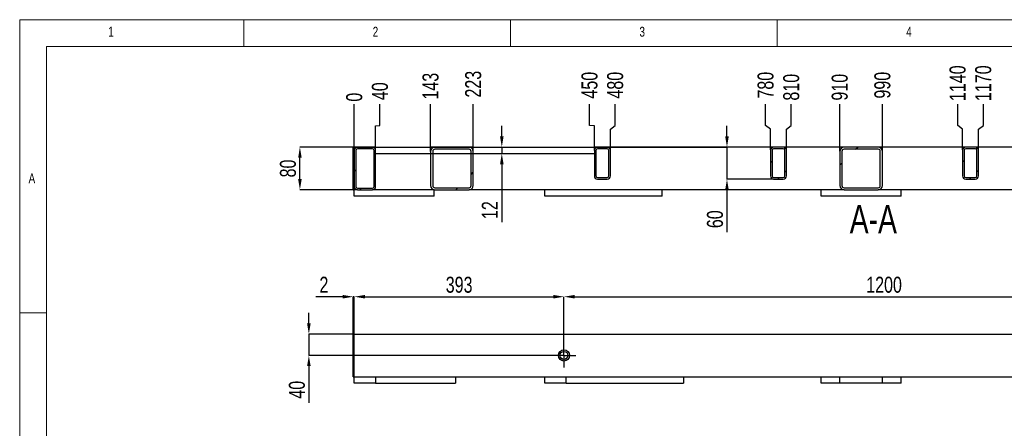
# Model space of a CAD drawing. Header units: millimetres. Extents: x 5 to 589, y 5 to 415.
# Tile 5 of 14: x 5 to 190, y 338 to 415. Entities that reach past the tile are written whole.
import ezdxf

# ---------------------------------------------------------------- set-up
doc = ezdxf.new("R2010")
doc.units = ezdxf.units.MM
doc.header["$PDSIZE"] = -1
doc.linetypes.add('CENTERX2', pattern=[20.32, 12.7, -2.54, 2.54, -2.54])
for name, color, linetype in [('COTES', 1, 'Continuous'), ('NOTES', 6, 'Continuous'), ('TRAIT-FINS', 9, 'Continuous'), ('TRAIT-MIXTES', 3, 'CENTERX2')]:
    doc.layers.add(name, color=color, linetype=linetype)
doc.layers.add('TRAIT-FORT', color=4, linetype='Continuous', lineweight=25)
doc.styles.add('SLDTEXTSTYLE2', font='TXT', dxfattribs={"width": 0.75})
doc.dimstyles.new('SLDDIMSTYLE0', dxfattribs={"dimtxt": 3, "dimasz": 0.333333, "dimexe": 0, "dimexo": 0.0625, "dimgap": 0.75, "dimtad": 0, "dimtih": 1, "dimtoh": 1, "dimdec": 0, "dimlfac": 10, "dimrnd": 1e-09, "dimdsep": 46, "dimtxsty": 'SLDTEXTSTYLE2', "dimblk1": 'ORIGIN', "dimblk2": 'ORIGIN', "dimsah": 1, "dimcen": 0.09, "dimadec": 0, "dimazin": 2, "dimtfac": 1, "dimtdec": 0, "dimtofl": 0, "dimtmove": 0, "dimatfit": 3, "dimldrblk": 'ORIGIN', "dimfxl": 1, "dimfrac": 2, "dimtolj": 1, "dimtzin": 12, "dimarcsym": 0})
doc.dimstyles.new('SLDDIMSTYLE1', dxfattribs={"dimtxt": 3, "dimasz": 2, "dimexe": 0, "dimexo": 0.0625, "dimgap": 0.75, "dimtad": 0, "dimtih": 1, "dimtoh": 1, "dimdec": 0, "dimlfac": 10, "dimrnd": 1e-09, "dimzin": 12, "dimdsep": 46, "dimtxsty": 'SLDTEXTSTYLE2', "dimsah": 1, "dimcen": 0.09, "dimadec": 0, "dimazin": 3, "dimtfac": 1, "dimtdec": 0, "dimtofl": 0, "dimtmove": 0, "dimatfit": 3, "dimfxl": 1, "dimfrac": 2, "dimtolj": 1, "dimtzin": 12, "dimarcsym": 0})
doc.dimstyles.new('SLDDIMSTYLE2', dxfattribs={"dimtxt": 3, "dimasz": 2, "dimexe": 0, "dimexo": 0.0625, "dimgap": 0.75, "dimtad": 1, "dimdec": 0, "dimlfac": 10, "dimrnd": 1e-09, "dimzin": 12, "dimdsep": 46, "dimtxsty": 'SLDTEXTSTYLE2', "dimsah": 1, "dimcen": 0.09, "dimadec": 0, "dimazin": 3, "dimtfac": 1, "dimtdec": 0, "dimtofl": 0, "dimtmove": 0, "dimatfit": 3, "dimfxl": 1, "dimfrac": 2, "dimtolj": 1, "dimtzin": 12, "dimarcsym": 0})
doc.dimstyles.new('SLDDIMSTYLE3', dxfattribs={"dimtxt": 3, "dimasz": 2, "dimexe": 0, "dimexo": 0.0625, "dimgap": 0.75, "dimtad": 1, "dimdec": 0, "dimlfac": 10, "dimrnd": 1e-09, "dimzin": 12, "dimdsep": 46, "dimtxsty": 'SLDTEXTSTYLE2', "dimsah": 1, "dimcen": 0.09, "dimadec": 0, "dimazin": 3, "dimtfac": 1, "dimtdec": 0, "dimtmove": 0, "dimatfit": 0, "dimfxl": 1, "dimfrac": 2, "dimtolj": 1, "dimtzin": 12, "dimarcsym": 0})
pattern_1 = [(45, (0, 0), (-13.4704, 13.4704), []), (45, (4.49, 2e-323), (-13.4704, 13.4704), []), (45, (8.98, 4e-323), (-13.4704, 13.4704), []), (45, (13.47, 6e-323), (-13.4704, 13.4704), [])]

# ---------------------------------------------------------------- blocks, each defined once
blk = doc.blocks.new('_D_56')
at = {"layer": 'COTES', "color": 0, "lineweight": -2, "transparency": 16777216}
for p, q in [((67.72, 356.09), (67.72, 363.04)), ((69.72, 363.04), (105.02, 363.04)), ((107.02, 354.34), (107.02, 363.04))]:
    blk.add_line(p, q, dxfattribs=at)
at = {"layer": 'COTES', "color": 0, "transparency": 16777216}
for points in [[(69.72, 363.37), (69.72, 362.7), (67.72, 363.04)], [(105.02, 363.37), (105.02, 362.7), (107.02, 363.04)]]:
    blk.add_solid(points, dxfattribs=at)
at = {"layer": 'Defpoints', "color": 0, "transparency": 16777216}
for p in [(107.02, 363.04), (67.72, 356.03), (107.02, 354.28)]:
    blk.add_point(p, dxfattribs=at)
at = {"layer": 'COTES', "color": 0, "transparency": 16777216, "insert": (87.37, 366.79), "char_height": 3, "attachment_point": 2, "style": 'SLDTEXTSTYLE2'}
blk.add_mtext('\\A1;393', dxfattribs=at)
blk = doc.blocks.new('_D_57')
at = {"layer": 'COTES', "color": 0, "lineweight": -2, "transparency": 16777216}
for p, q in [((65.52, 363.04), (60.52, 363.04)), ((67.52, 356.09), (67.52, 363.04)), ((67.72, 363.04), (67.52, 363.04)), ((67.72, 356.09), (67.72, 363.04)), ((69.72, 363.04), (71.72, 363.04))]:
    blk.add_line(p, q, dxfattribs=at)
at = {"layer": 'COTES', "color": 0, "transparency": 16777216}
for points in [[(65.52, 363.37), (65.52, 362.7), (67.52, 363.04)], [(69.72, 363.37), (69.72, 362.7), (67.72, 363.04)]]:
    blk.add_solid(points, dxfattribs=at)
at = {"layer": 'Defpoints', "color": 0, "transparency": 16777216}
for p in [(67.52, 363.04), (67.52, 356.03), (67.72, 356.03)]:
    blk.add_point(p, dxfattribs=at)
at = {"layer": 'COTES', "color": 0, "transparency": 16777216, "insert": (62.02, 366.79), "char_height": 3, "attachment_point": 2, "style": 'SLDTEXTSTYLE2'}
blk.add_mtext('\\A1;2', dxfattribs=at)
blk = doc.blocks.new('_D_58')
at = {"layer": 'COTES', "color": 0, "lineweight": -2, "transparency": 16777216}
for p, q in [((107.02, 354.34), (107.02, 363.04)), ((109.02, 363.04), (225.02, 363.04)), ((227.02, 354.34), (227.02, 363.04))]:
    blk.add_line(p, q, dxfattribs=at)
at = {"layer": 'COTES', "color": 0, "transparency": 16777216}
for points in [[(109.02, 363.37), (109.02, 362.7), (107.02, 363.04)], [(225.02, 363.37), (225.02, 362.7), (227.02, 363.04)]]:
    blk.add_solid(points, dxfattribs=at)
at = {"layer": 'Defpoints', "color": 0, "transparency": 16777216}
for p in [(227.02, 363.04), (107.02, 354.28), (227.02, 354.28)]:
    blk.add_point(p, dxfattribs=at)
at = {"layer": 'COTES', "color": 0, "transparency": 16777216, "insert": (167.02, 366.79), "char_height": 3, "attachment_point": 2, "style": 'SLDTEXTSTYLE2'}
blk.add_mtext('\\A1;1200', dxfattribs=at)
blk = doc.blocks.new('_D_59')
at = {"layer": 'COTES', "color": 0, "lineweight": -2, "transparency": 16777216}
for p, q in [((59.2, 358.03), (59.2, 360.03)), ((67.46, 356.03), (59.2, 356.03)), ((59.2, 356.03), (59.2, 352.03)), ((104.71, 352.03), (59.2, 352.03)), ((59.2, 350.03), (59.2, 343.15))]:
    blk.add_line(p, q, dxfattribs=at)
at = {"layer": 'COTES', "color": 0, "transparency": 16777216}
for points in [[(58.87, 358.03), (59.54, 358.03), (59.2, 356.03)], [(58.87, 350.03), (59.54, 350.03), (59.2, 352.03)]]:
    blk.add_solid(points, dxfattribs=at)
at = {"layer": 'Defpoints', "color": 0, "transparency": 16777216}
for p in [(59.2, 356.03), (67.52, 356.03), (104.77, 352.03)]:
    blk.add_point(p, dxfattribs=at)
at = {"layer": 'COTES', "color": 0, "transparency": 16777216, "insert": (55.45, 345.59), "char_height": 3, "attachment_point": 2, "rotation": 90, "style": 'SLDTEXTSTYLE2'}
blk.add_mtext('\\A1;40', dxfattribs=at)
blk = doc.blocks.new('SW_CENTERMARKSYMBOL_31')
at = {"layer": 'TRAIT-MIXTES', "color": 0}
for p, q in [((0, 1.2), (0, 2.25)), ((-1.2, 0), (-2.25, 0)), ((0, 0), (-1.2, 0)), ((0, 0), (0, 1.2)), ((0, 0), (0, -1.2)), ((0, 0), (1.2, 0)), ((1.2, 0), (2.25, 0)), ((0, -1.2), (0, -2.25))]:
    blk.add_line(p, q, dxfattribs=at)
blk = doc.blocks.new('_D_60')
at = {"layer": 'COTES', "color": 0, "lineweight": -2, "transparency": 16777216}
blk.add_line((67.72, 390.56), (67.72, 399.15), dxfattribs=at)
at = {"layer": 'Defpoints', "color": 0, "transparency": 16777216}
for p in [(67.72, 399.15), (67.72, 390.49), (67.72, 390.49)]:
    blk.add_point(p, dxfattribs=at)
at = {"layer": 'COTES', "color": 0, "transparency": 16777216, "insert": (67.72, 400.46), "char_height": 3, "attachment_point": 5, "rotation": 90, "style": 'SLDTEXTSTYLE2'}
blk.add_mtext('\\A1;0', dxfattribs=at)
blk = doc.blocks.new('_Origin')
at = {"color": 0, "linetype": 'ByBlock', "lineweight": -2}
blk.add_line((0, 0), (-1, 0), dxfattribs=at)
blk.add_circle((0, 0), 0.5, dxfattribs=at)
blk = doc.blocks.new('_D_61')
at = {"layer": 'COTES', "color": 0, "lineweight": -2, "transparency": 16777216}
for p, q in [((72.53, 395.15), (72.53, 399.15)), ((71.72, 395.09), (72.53, 395.15)), ((71.72, 391.16), (71.72, 395.09))]:
    blk.add_line(p, q, dxfattribs=at)
at = {"layer": 'Defpoints', "color": 0, "transparency": 16777216}
for p in [(72.53, 399.15), (67.72, 390.49), (71.72, 391.09)]:
    blk.add_point(p, dxfattribs=at)
at = {"layer": 'COTES', "color": 0, "transparency": 16777216, "insert": (72.53, 401.58), "char_height": 3, "attachment_point": 5, "rotation": 90, "style": 'SLDTEXTSTYLE2'}
blk.add_mtext('\\A1;40', dxfattribs=at)
blk = doc.blocks.new('_D_62')
at = {"layer": 'COTES', "color": 0, "lineweight": -2, "transparency": 16777216}
blk.add_line((82.02, 391.16), (82.02, 399.15), dxfattribs=at)
at = {"layer": 'Defpoints', "color": 0, "transparency": 16777216}
for p in [(82.02, 399.15), (67.72, 390.49), (82.02, 391.09)]:
    blk.add_point(p, dxfattribs=at)
at = {"layer": 'COTES', "color": 0, "transparency": 16777216, "insert": (82.02, 402.52), "char_height": 3, "attachment_point": 5, "rotation": 90, "style": 'SLDTEXTSTYLE2'}
blk.add_mtext('\\A1;143', dxfattribs=at)
blk = doc.blocks.new('_D_63')
at = {"layer": 'COTES', "color": 0, "lineweight": -2, "transparency": 16777216}
blk.add_line((90.02, 391.16), (90.02, 399.15), dxfattribs=at)
at = {"layer": 'Defpoints', "color": 0, "transparency": 16777216}
for p in [(90.02, 399.15), (67.72, 390.49), (90.02, 391.09)]:
    blk.add_point(p, dxfattribs=at)
at = {"layer": 'COTES', "color": 0, "transparency": 16777216, "insert": (90.02, 402.9), "char_height": 3, "attachment_point": 5, "rotation": 90, "style": 'SLDTEXTSTYLE2'}
blk.add_mtext('\\A1;223', dxfattribs=at)
blk = doc.blocks.new('_D_64')
at = {"layer": 'COTES', "color": 0, "lineweight": -2, "transparency": 16777216}
for p, q in [((111.82, 395.15), (111.82, 399.15)), ((112.72, 395.09), (111.82, 395.15)), ((112.72, 391.16), (112.72, 395.09))]:
    blk.add_line(p, q, dxfattribs=at)
at = {"layer": 'Defpoints', "color": 0, "transparency": 16777216}
for p in [(111.82, 399.15), (67.72, 390.49), (112.72, 391.09)]:
    blk.add_point(p, dxfattribs=at)
at = {"layer": 'COTES', "color": 0, "transparency": 16777216, "insert": (111.82, 402.71), "char_height": 3, "attachment_point": 5, "rotation": 90, "style": 'SLDTEXTSTYLE2'}
blk.add_mtext('\\A1;450', dxfattribs=at)
blk = doc.blocks.new('_D_65')
at = {"layer": 'COTES', "color": 0, "lineweight": -2, "transparency": 16777216}
for p, q in [((116.63, 395.15), (116.63, 399.15)), ((115.72, 394.49), (116.63, 395.15)), ((115.72, 390.56), (115.72, 394.49))]:
    blk.add_line(p, q, dxfattribs=at)
at = {"layer": 'Defpoints', "color": 0, "transparency": 16777216}
for p in [(116.63, 399.15), (67.72, 390.49), (115.72, 390.49)]:
    blk.add_point(p, dxfattribs=at)
at = {"layer": 'COTES', "color": 0, "transparency": 16777216, "insert": (116.63, 402.71), "char_height": 3, "attachment_point": 5, "rotation": 90, "style": 'SLDTEXTSTYLE2'}
blk.add_mtext('\\A1;480', dxfattribs=at)
blk = doc.blocks.new('_D_66')
at = {"layer": 'COTES', "color": 0, "lineweight": -2, "transparency": 16777216}
for p, q in [((144.82, 395.15), (144.82, 399.15)), ((145.72, 394.49), (144.82, 395.15)), ((145.72, 390.56), (145.72, 394.49))]:
    blk.add_line(p, q, dxfattribs=at)
at = {"layer": 'Defpoints', "color": 0, "transparency": 16777216}
for p in [(144.82, 399.15), (67.72, 390.49), (145.72, 390.49)]:
    blk.add_point(p, dxfattribs=at)
at = {"layer": 'COTES', "color": 0, "transparency": 16777216, "insert": (144.82, 402.71), "char_height": 3, "attachment_point": 5, "rotation": 90, "style": 'SLDTEXTSTYLE2'}
blk.add_mtext('\\A1;780', dxfattribs=at)
blk = doc.blocks.new('_D_67')
at = {"layer": 'COTES', "color": 0, "lineweight": -2, "transparency": 16777216}
for p, q in [((149.63, 395.15), (149.63, 399.15)), ((148.72, 394.49), (149.63, 395.15)), ((148.72, 390.56), (148.72, 394.49))]:
    blk.add_line(p, q, dxfattribs=at)
at = {"layer": 'Defpoints', "color": 0, "transparency": 16777216}
for p in [(149.63, 399.15), (67.72, 390.49), (148.72, 390.49)]:
    blk.add_point(p, dxfattribs=at)
at = {"layer": 'COTES', "color": 0, "transparency": 16777216, "insert": (149.63, 402.33), "char_height": 3, "attachment_point": 5, "rotation": 90, "style": 'SLDTEXTSTYLE2'}
blk.add_mtext('\\A1;810', dxfattribs=at)
blk = doc.blocks.new('_D_68')
at = {"layer": 'COTES', "color": 0, "lineweight": -2, "transparency": 16777216}
blk.add_line((158.72, 390.36), (158.72, 399.15), dxfattribs=at)
at = {"layer": 'Defpoints', "color": 0, "transparency": 16777216}
for p in [(158.72, 399.15), (67.72, 390.49), (158.72, 390.29)]:
    blk.add_point(p, dxfattribs=at)
at = {"layer": 'COTES', "color": 0, "transparency": 16777216, "insert": (158.72, 402.33), "char_height": 3, "attachment_point": 5, "rotation": 90, "style": 'SLDTEXTSTYLE2'}
blk.add_mtext('\\A1;910', dxfattribs=at)
blk = doc.blocks.new('_D_69')
at = {"layer": 'COTES', "color": 0, "lineweight": -2, "transparency": 16777216}
blk.add_line((166.72, 390.36), (166.72, 399.15), dxfattribs=at)
at = {"layer": 'Defpoints', "color": 0, "transparency": 16777216}
for p in [(166.72, 399.15), (67.72, 390.49), (166.72, 390.29)]:
    blk.add_point(p, dxfattribs=at)
at = {"layer": 'COTES', "color": 0, "transparency": 16777216, "insert": (166.72, 402.71), "char_height": 3, "attachment_point": 5, "rotation": 90, "style": 'SLDTEXTSTYLE2'}
blk.add_mtext('\\A1;990', dxfattribs=at)
blk = doc.blocks.new('_D_70')
at = {"layer": 'COTES', "color": 0, "lineweight": -2, "transparency": 16777216}
for p, q in [((180.82, 395.15), (180.82, 399.15)), ((181.72, 394.49), (180.82, 395.15)), ((181.72, 390.56), (181.72, 394.49))]:
    blk.add_line(p, q, dxfattribs=at)
at = {"layer": 'Defpoints', "color": 0, "transparency": 16777216}
for p in [(180.82, 399.15), (67.72, 390.49), (181.72, 390.49)]:
    blk.add_point(p, dxfattribs=at)
at = {"layer": 'COTES', "color": 0, "transparency": 16777216, "insert": (180.82, 403.08), "char_height": 3, "attachment_point": 5, "rotation": 90, "style": 'SLDTEXTSTYLE2'}
blk.add_mtext('\\A1;1140', dxfattribs=at)
blk = doc.blocks.new('_D_71')
at = {"layer": 'COTES', "color": 0, "lineweight": -2, "transparency": 16777216}
for p, q in [((185.63, 395.15), (185.63, 399.15)), ((184.72, 394.49), (185.63, 395.15)), ((184.72, 390.56), (184.72, 394.49))]:
    blk.add_line(p, q, dxfattribs=at)
at = {"layer": 'Defpoints', "color": 0, "transparency": 16777216}
for p in [(185.63, 399.15), (67.72, 390.49), (184.72, 390.49)]:
    blk.add_point(p, dxfattribs=at)
at = {"layer": 'COTES', "color": 0, "transparency": 16777216, "insert": (185.63, 403.08), "char_height": 3, "attachment_point": 5, "rotation": 90, "style": 'SLDTEXTSTYLE2'}
blk.add_mtext('\\A1;1170', dxfattribs=at)
blk = doc.blocks.new('_D_72')
at = {"layer": 'COTES', "color": 0, "lineweight": -2, "transparency": 16777216}
for p, q in [((213.82, 395.15), (213.82, 399.15)), ((214.72, 394.49), (213.82, 395.15)), ((214.72, 390.56), (214.72, 394.49))]:
    blk.add_line(p, q, dxfattribs=at)
at = {"layer": 'Defpoints', "color": 0, "transparency": 16777216}
for p in [(213.82, 399.15), (67.72, 390.49), (214.72, 390.49)]:
    blk.add_point(p, dxfattribs=at)
at = {"layer": 'COTES', "color": 0, "transparency": 16777216, "insert": (213.82, 403.46), "char_height": 3, "attachment_point": 5, "rotation": 90, "style": 'SLDTEXTSTYLE2'}
blk.add_mtext('\\A1;1470', dxfattribs=at)
blk = doc.blocks.new('_D_73')
at = {"layer": 'COTES', "color": 0, "lineweight": -2, "transparency": 16777216}
for p, q in [((218.63, 395.15), (218.63, 399.15)), ((217.72, 394.49), (218.63, 395.15)), ((217.72, 390.56), (217.72, 394.49))]:
    blk.add_line(p, q, dxfattribs=at)
at = {"layer": 'Defpoints', "color": 0, "transparency": 16777216}
for p in [(218.63, 399.15), (67.72, 390.49), (217.72, 390.49)]:
    blk.add_point(p, dxfattribs=at)
at = {"layer": 'COTES', "color": 0, "transparency": 16777216, "insert": (218.63, 403.27), "char_height": 3, "attachment_point": 5, "rotation": 90, "style": 'SLDTEXTSTYLE2'}
blk.add_mtext('\\A1;1500', dxfattribs=at)
blk = doc.blocks.new('_D_74')
at = {"layer": 'COTES', "color": 0, "lineweight": -2, "transparency": 16777216}
blk.add_line((237.72, 390.36), (237.72, 399.15), dxfattribs=at)
at = {"layer": 'Defpoints', "color": 0, "transparency": 16777216}
for p in [(237.72, 399.15), (67.72, 390.49), (237.72, 390.29)]:
    blk.add_point(p, dxfattribs=at)
at = {"layer": 'COTES', "color": 0, "transparency": 16777216, "insert": (237.72, 403.27), "char_height": 3, "attachment_point": 5, "rotation": 90, "style": 'SLDTEXTSTYLE2'}
blk.add_mtext('\\A1;1700', dxfattribs=at)
blk = doc.blocks.new('_D_75')
at = {"layer": 'COTES', "color": 0, "lineweight": -2, "transparency": 16777216}
blk.add_line((245.72, 391.16), (245.72, 399.15), dxfattribs=at)
at = {"layer": 'Defpoints', "color": 0, "transparency": 16777216}
for p in [(245.72, 399.15), (67.72, 390.49), (245.72, 391.09)]:
    blk.add_point(p, dxfattribs=at)
at = {"layer": 'COTES', "color": 0, "transparency": 16777216, "insert": (245.72, 403.46), "char_height": 3, "attachment_point": 5, "rotation": 90, "style": 'SLDTEXTSTYLE2'}
blk.add_mtext('\\A1;1780', dxfattribs=at)
blk = doc.blocks.new('_D_76')
at = {"layer": 'COTES', "color": 0, "lineweight": -2, "transparency": 16777216}
blk.add_line((255.72, 391.16), (255.72, 399.15), dxfattribs=at)
at = {"layer": 'Defpoints', "color": 0, "transparency": 16777216}
for p in [(255.72, 399.15), (67.72, 390.49), (255.72, 391.09)]:
    blk.add_point(p, dxfattribs=at)
at = {"layer": 'COTES', "color": 0, "transparency": 16777216, "insert": (255.72, 403.46), "char_height": 3, "attachment_point": 5, "rotation": 90, "style": 'SLDTEXTSTYLE2'}
blk.add_mtext('\\A1;1880', dxfattribs=at)
blk = doc.blocks.new('_D_77')
at = {"layer": 'COTES', "color": 0, "lineweight": -2, "transparency": 16777216}
blk.add_line((263.72, 390.36), (263.72, 399.15), dxfattribs=at)
at = {"layer": 'Defpoints', "color": 0, "transparency": 16777216}
for p in [(263.72, 399.15), (67.72, 390.49), (263.72, 390.29)]:
    blk.add_point(p, dxfattribs=at)
at = {"layer": 'COTES', "color": 0, "transparency": 16777216, "insert": (263.72, 403.46), "char_height": 3, "attachment_point": 5, "rotation": 90, "style": 'SLDTEXTSTYLE2'}
blk.add_mtext('\\A1;1960', dxfattribs=at)
blk = doc.blocks.new('_D_78')
at = {"layer": 'COTES', "color": 0, "lineweight": -2, "transparency": 16777216}
for p, q in [((71.66, 391.09), (57.52, 391.09)), ((57.52, 385.09), (57.52, 389.09)), ((67.46, 383.09), (57.52, 383.09))]:
    blk.add_line(p, q, dxfattribs=at)
at = {"layer": 'COTES', "color": 0, "transparency": 16777216}
for points in [[(57.19, 389.09), (57.86, 389.09), (57.52, 391.09)], [(57.19, 385.09), (57.86, 385.09), (57.52, 383.09)]]:
    blk.add_solid(points, dxfattribs=at)
at = {"layer": 'Defpoints', "color": 0, "transparency": 16777216}
for p in [(57.52, 391.09), (71.72, 391.09), (67.52, 383.09)]:
    blk.add_point(p, dxfattribs=at)
at = {"layer": 'COTES', "color": 0, "transparency": 16777216, "insert": (53.77, 387.09), "char_height": 3, "attachment_point": 2, "rotation": 90, "style": 'SLDTEXTSTYLE2'}
blk.add_mtext('\\A1;80', dxfattribs=at)
blk = doc.blocks.new('_D_79')
at = {"layer": 'COTES', "color": 0, "lineweight": -2, "transparency": 16777216}
for p, q in [((95.37, 393.09), (95.37, 395.09)), ((71.79, 391.09), (95.37, 391.09)), ((82.09, 389.89), (95.37, 389.89)), ((95.37, 391.09), (95.37, 389.89)), ((95.37, 387.89), (95.37, 377.03))]:
    blk.add_line(p, q, dxfattribs=at)
at = {"layer": 'COTES', "color": 0, "transparency": 16777216}
for points in [[(95.04, 393.09), (95.7, 393.09), (95.37, 391.09)], [(95.04, 387.89), (95.7, 387.89), (95.37, 389.89)]]:
    blk.add_solid(points, dxfattribs=at)
at = {"layer": 'Defpoints', "color": 0, "transparency": 16777216}
for p in [(71.72, 391.09), (82.02, 389.89), (95.37, 391.09)]:
    blk.add_point(p, dxfattribs=at)
at = {"layer": 'COTES', "color": 0, "transparency": 16777216, "insert": (91.62, 379.28), "char_height": 3, "attachment_point": 2, "rotation": 90, "style": 'SLDTEXTSTYLE2'}
blk.add_mtext('\\A1;12', dxfattribs=at)
blk = doc.blocks.new('_D_80')
at = {"layer": 'COTES', "color": 0, "lineweight": -2, "transparency": 16777216}
for p, q in [((137.57, 393.09), (137.57, 395.09)), ((67.59, 391.09), (137.57, 391.09)), ((137.57, 391.09), (137.57, 385.09)), ((146.26, 385.09), (137.57, 385.09)), ((137.57, 383.09), (137.57, 375.13))]:
    blk.add_line(p, q, dxfattribs=at)
at = {"layer": 'COTES', "color": 0, "transparency": 16777216}
for points in [[(137.24, 393.09), (137.91, 393.09), (137.57, 391.09)], [(137.24, 383.09), (137.91, 383.09), (137.57, 385.09)]]:
    blk.add_solid(points, dxfattribs=at)
at = {"layer": 'Defpoints', "color": 0, "transparency": 16777216}
for p in [(67.52, 391.09), (137.57, 391.09), (146.32, 385.09)]:
    blk.add_point(p, dxfattribs=at)
at = {"layer": 'COTES', "color": 0, "transparency": 16777216, "insert": (133.82, 377.57), "char_height": 3, "attachment_point": 2, "rotation": 90, "style": 'SLDTEXTSTYLE2'}
blk.add_mtext('\\A1;60', dxfattribs=at)

msp = doc.modelspace()

# ---------------------------------------------------------------- hatches: boundary and pattern name
at = {"layer": 'TRAIT-FINS'}
h = msp.add_hatch(dxfattribs=at)
h.set_pattern_fill('DIN 201 ACIER ET FONTE', color=256, style=0, pattern_type=2)
h.set_pattern_definition(pattern_1)
edge = h.paths.add_edge_path(flags=0)
edge.add_line((71.12, 391.09), (68.32, 391.09))
edge.add_arc((68.32, 390.49), 0.6, 90, 180)
edge.add_line((67.72, 390.49), (67.72, 383.69))
edge.add_arc((68.32, 383.69), 0.6, 180, 270)
edge.add_line((68.32, 383.09), (71.12, 383.09))
edge.add_arc((71.12, 383.69), 0.6, 270, 360)
edge.add_line((71.72, 383.69), (71.72, 390.49))
edge.add_arc((71.12, 390.49), 0.6, 0, 90)
edge = h.paths.add_edge_path(flags=0)
edge.add_arc((68.32, 390.49), 0.3, 90, 180, ccw=False)
edge.add_line((68.32, 390.79), (71.12, 390.79))
edge.add_arc((71.12, 390.49), 0.3, 0, 90, ccw=False)
edge.add_line((71.42, 390.49), (71.42, 383.69))
edge.add_arc((71.12, 383.69), 0.3, 270, 360, ccw=False)
edge.add_line((71.12, 383.39), (68.32, 383.39))
edge.add_arc((68.32, 383.69), 0.3, 180, 270, ccw=False)
edge.add_line((68.02, 383.69), (68.02, 390.49))
h = msp.add_hatch(dxfattribs=at)
h.set_pattern_fill('DIN 201 ACIER ET FONTE', color=256, style=0, pattern_type=2)
h.set_pattern_definition(pattern_1)
edge = h.paths.add_edge_path(flags=0)
edge.add_line((82.82, 383.09), (89.22, 383.09))
edge.add_arc((89.22, 383.89), 0.8, 270, 360)
edge.add_line((90.02, 383.89), (90.02, 390.29))
edge.add_arc((89.22, 390.29), 0.8, 0, 90)
edge.add_line((89.22, 391.09), (82.82, 391.09))
edge.add_arc((82.82, 390.29), 0.8, 90, 180)
edge.add_line((82.02, 390.29), (82.02, 383.89))
edge.add_arc((82.82, 383.89), 0.8, 180, 270)
edge = h.paths.add_edge_path(flags=0)
edge.add_arc((89.22, 383.89), 0.4, 270, 360, ccw=False)
edge.add_line((89.22, 383.49), (82.82, 383.49))
edge.add_arc((82.82, 383.89), 0.4, 180, 270, ccw=False)
edge.add_line((82.42, 383.89), (82.42, 390.29))
edge.add_arc((82.82, 390.29), 0.4, 90, 180, ccw=False)
edge.add_line((82.82, 390.69), (89.22, 390.69))
edge.add_arc((89.22, 390.29), 0.4, 0, 90, ccw=False)
edge.add_line((89.62, 390.29), (89.62, 383.89))
h = msp.add_hatch(dxfattribs=at)
h.set_pattern_fill('DIN 201 ACIER ET FONTE', color=256, style=0, pattern_type=2)
h.set_pattern_definition(pattern_1)
edge = h.paths.add_edge_path(flags=0)
edge.add_arc((113.32, 390.49), 0.6, 90, 180)
edge.add_line((112.72, 390.49), (112.72, 385.69))
edge.add_arc((113.32, 385.69), 0.6, 180, 270)
edge.add_line((113.32, 385.09), (115.12, 385.09))
edge.add_arc((115.12, 385.69), 0.6, 270, 360)
edge.add_line((115.72, 385.69), (115.72, 390.49))
edge.add_arc((115.12, 390.49), 0.6, 0, 90)
edge.add_line((115.12, 391.09), (113.32, 391.09))
edge = h.paths.add_edge_path(flags=0)
edge.add_line((115.12, 385.39), (113.32, 385.39))
edge.add_arc((113.32, 385.69), 0.3, 180, 270, ccw=False)
edge.add_line((113.02, 385.69), (113.02, 390.49))
edge.add_arc((113.32, 390.49), 0.3, 90, 180, ccw=False)
edge.add_line((113.32, 390.79), (115.12, 390.79))
edge.add_arc((115.12, 390.49), 0.3, 0, 90, ccw=False)
edge.add_line((115.42, 390.49), (115.42, 385.69))
edge.add_arc((115.12, 385.69), 0.3, 270, 360, ccw=False)
h = msp.add_hatch(dxfattribs=at)
h.set_pattern_fill('DIN 201 ACIER ET FONTE', color=256, style=0, pattern_type=2)
h.set_pattern_definition(pattern_1)
edge = h.paths.add_edge_path(flags=0)
edge.add_arc((146.32, 390.49), 0.6, 90, 180)
edge.add_line((145.72, 390.49), (145.72, 385.69))
edge.add_arc((146.32, 385.69), 0.6, 180, 270)
edge.add_line((146.32, 385.09), (148.12, 385.09))
edge.add_arc((148.12, 385.69), 0.6, 270, 360)
edge.add_line((148.72, 385.69), (148.72, 390.49))
edge.add_arc((148.12, 390.49), 0.6, 0, 90)
edge.add_line((148.12, 391.09), (146.32, 391.09))
edge = h.paths.add_edge_path(flags=0)
edge.add_line((148.12, 385.39), (146.32, 385.39))
edge.add_arc((146.32, 385.69), 0.3, 180, 270, ccw=False)
edge.add_line((146.02, 385.69), (146.02, 390.49))
edge.add_arc((146.32, 390.49), 0.3, 90, 180, ccw=False)
edge.add_line((146.32, 390.79), (148.12, 390.79))
edge.add_arc((148.12, 390.49), 0.3, 0, 90, ccw=False)
edge.add_line((148.42, 390.49), (148.42, 385.69))
edge.add_arc((148.12, 385.69), 0.3, 270, 360, ccw=False)
h = msp.add_hatch(dxfattribs=at)
h.set_pattern_fill('DIN 201 ACIER ET FONTE', color=256, style=0, pattern_type=2)
h.set_pattern_definition(pattern_1)
edge = h.paths.add_edge_path(flags=0)
edge.add_line((159.52, 383.09), (165.92, 383.09))
edge.add_arc((165.92, 383.89), 0.8, 270, 360)
edge.add_line((166.72, 383.89), (166.72, 390.29))
edge.add_arc((165.92, 390.29), 0.8, 0, 90)
edge.add_line((165.92, 391.09), (159.52, 391.09))
edge.add_arc((159.52, 390.29), 0.8, 90, 180)
edge.add_line((158.72, 390.29), (158.72, 383.89))
edge.add_arc((159.52, 383.89), 0.8, 180, 270)
edge = h.paths.add_edge_path(flags=0)
edge.add_arc((165.92, 383.89), 0.4, 270, 360, ccw=False)
edge.add_line((165.92, 383.49), (159.52, 383.49))
edge.add_arc((159.52, 383.89), 0.4, 180, 270, ccw=False)
edge.add_line((159.12, 383.89), (159.12, 390.29))
edge.add_arc((159.52, 390.29), 0.4, 90, 180, ccw=False)
edge.add_line((159.52, 390.69), (165.92, 390.69))
edge.add_arc((165.92, 390.29), 0.4, 0, 90, ccw=False)
edge.add_line((166.32, 390.29), (166.32, 383.89))
h = msp.add_hatch(dxfattribs=at)
h.set_pattern_fill('DIN 201 ACIER ET FONTE', color=256, style=0, pattern_type=2)
h.set_pattern_definition(pattern_1)
edge = h.paths.add_edge_path(flags=0)
edge.add_arc((182.32, 390.49), 0.6, 90, 180)
edge.add_line((181.72, 390.49), (181.72, 385.69))
edge.add_arc((182.32, 385.69), 0.6, 180, 270)
edge.add_line((182.32, 385.09), (184.12, 385.09))
edge.add_arc((184.12, 385.69), 0.6, 270, 360)
edge.add_line((184.72, 385.69), (184.72, 390.49))
edge.add_arc((184.12, 390.49), 0.6, 0, 90)
edge.add_line((184.12, 391.09), (182.32, 391.09))
edge = h.paths.add_edge_path(flags=0)
edge.add_line((184.12, 385.39), (182.32, 385.39))
edge.add_arc((182.32, 385.69), 0.3, 180, 270, ccw=False)
edge.add_line((182.02, 385.69), (182.02, 390.49))
edge.add_arc((182.32, 390.49), 0.3, 90, 180, ccw=False)
edge.add_line((182.32, 390.79), (184.12, 390.79))
edge.add_arc((184.12, 390.49), 0.3, 0, 90, ccw=False)
edge.add_line((184.42, 390.49), (184.42, 385.69))
edge.add_arc((184.12, 385.69), 0.3, 270, 360, ccw=False)

# ---------------------------------------------------------------- linework, layer by layer
at = {"lineweight": 18}
for p, q in [((589, 415), (5, 415)), ((5, 415), (5, 5)), ((47, 410), (47, 415)), ((97, 415), (97, 410)), ((147, 410), (147, 415)), ((584, 410), (10, 410)), ((10, 410), (10, 10)), ((10, 360), (5, 360))]:
    msp.add_line(p, q, dxfattribs=at)
at = {"layer": 'TRAIT-FORT', "lineweight": 25}
for p, q in [((67.52, 391.09), (67.72, 391.09)), ((67.52, 390.29), (67.52, 391.09)), ((67.52, 383.89), (67.52, 390.29)), ((68.32, 391.09), (67.72, 391.09)), ((67.72, 390.49), (67.72, 391.09)), ((67.72, 390.49), (67.72, 383.69)), ((68.02, 390.49), (68.02, 383.69)), ((71.12, 391.09), (68.32, 391.09)), ((71.12, 390.79), (68.32, 390.79)), ((71.72, 391.09), (71.12, 391.09)), ((71.42, 383.69), (71.42, 390.49)), ((71.72, 390.49), (71.72, 391.09)), ((71.72, 391.09), (82.02, 391.09)), ((71.72, 383.69), (71.72, 390.49)), ((71.72, 389.89), (82.02, 389.89)), ((82.82, 391.09), (82.02, 391.09)), ((82.02, 390.29), (82.02, 391.09)), ((82.02, 390.29), (82.02, 383.89)), ((82.42, 390.29), (82.42, 383.89)), ((89.22, 391.09), (82.82, 391.09)), ((89.22, 390.69), (82.82, 390.69)), ((90.02, 391.09), (89.22, 391.09)), ((89.62, 383.89), (89.62, 390.29)), ((90.02, 390.29), (90.02, 391.09)), ((90.02, 391.09), (112.72, 391.09)), ((90.02, 383.89), (90.02, 390.29)), ((90.02, 389.89), (112.72, 389.89)), ((113.32, 391.09), (112.72, 391.09)), ((112.72, 390.49), (112.72, 391.09)), ((112.72, 390.49), (112.72, 385.69)), ((113.02, 390.49), (113.02, 385.69)), ((115.12, 391.09), (113.32, 391.09)), ((115.12, 390.79), (113.32, 390.79)), ((146.32, 391.09), (115.12, 391.09)), ((115.42, 385.69), (115.42, 390.49)), ((115.72, 385.69), (115.72, 390.49)), ((145.72, 390.49), (145.72, 385.69)), ((146.02, 390.49), (146.02, 385.69)), ((148.12, 391.09), (146.32, 391.09)), ((148.12, 390.79), (146.32, 390.79)), ((159.52, 391.09), (148.12, 391.09)), ((148.42, 385.69), (148.42, 390.49)), ((148.72, 385.69), (148.72, 390.49)), ((158.72, 390.29), (158.72, 383.89)), ((159.12, 390.29), (159.12, 383.89)), ((165.92, 391.09), (159.52, 391.09)), ((165.92, 390.69), (159.52, 390.69)), ((182.32, 391.09), (165.92, 391.09)), ((166.32, 383.89), (166.32, 390.29)), ((166.72, 383.89), (166.72, 390.29)), ((181.72, 390.49), (181.72, 385.69)), ((182.02, 390.49), (182.02, 385.69)), ((184.12, 391.09), (182.32, 391.09)), ((184.12, 390.79), (182.32, 390.79)), ((215.32, 391.09), (184.12, 391.09)), ((184.42, 385.69), (184.42, 390.49)), ((184.72, 385.69), (184.72, 390.49)), ((67.52, 383.09), (67.52, 383.89)), ((113.32, 385.39), (115.12, 385.39)), ((113.32, 385.09), (115.12, 385.09)), ((146.32, 385.39), (148.12, 385.39)), ((146.32, 385.09), (148.12, 385.09)), ((182.32, 385.39), (184.12, 385.39)), ((182.32, 385.09), (184.12, 385.09)), ((67.52, 383.09), (67.72, 383.09)), ((67.72, 383.09), (67.72, 383.69)), ((67.72, 381.89), (67.72, 383.09)), ((68.32, 383.09), (67.72, 383.09)), ((68.32, 383.39), (71.12, 383.39)), ((68.32, 383.09), (71.12, 383.09)), ((82.72, 383.09), (71.12, 383.09)), ((82.72, 381.89), (82.72, 383.09)), ((82.82, 383.49), (89.22, 383.49)), ((82.82, 383.09), (89.22, 383.09)), ((103.42, 383.09), (89.22, 383.09)), ((103.42, 381.89), (103.42, 383.09)), ((125.42, 383.09), (103.42, 383.09)), ((155.22, 383.09), (125.42, 383.09)), ((125.42, 381.89), (125.42, 383.09)), ((159.52, 383.09), (155.22, 383.09)), ((155.22, 381.89), (155.22, 383.09)), ((159.52, 383.49), (165.92, 383.49)), ((159.52, 383.09), (165.92, 383.09)), ((170.22, 383.09), (165.92, 383.09)), ((191.52, 383.09), (170.22, 383.09)), ((170.22, 381.89), (170.22, 383.09)), ((82.72, 381.89), (67.72, 381.89)), ((125.42, 381.89), (103.42, 381.89)), ((170.22, 381.89), (155.22, 381.89)), ((67.52, 356.03), (67.72, 356.03)), ((67.52, 355.23), (67.52, 356.03)), ((67.52, 348.83), (67.52, 355.23)), ((67.72, 356.03), (262.92, 356.03)), ((67.72, 355.23), (67.72, 356.03)), ((67.72, 348.83), (67.72, 355.23)), ((67.52, 348.03), (67.52, 348.83)), ((67.72, 348.03), (67.72, 348.83)), ((67.52, 348.03), (67.72, 348.03)), ((67.72, 348.03), (71.72, 348.03)), ((67.72, 346.83), (67.72, 348.03)), ((71.72, 348.03), (86.72, 348.03)), ((71.72, 348.03), (71.72, 346.83)), ((86.72, 348.03), (107.42, 348.03)), ((86.72, 348.03), (86.72, 346.83)), ((103.42, 346.83), (103.42, 348.03)), ((107.42, 348.03), (129.42, 348.03)), ((107.42, 346.83), (107.42, 348.03)), ((129.42, 348.03), (191.52, 348.03)), ((129.42, 348.03), (129.42, 346.83)), ((155.22, 346.83), (155.22, 348.03)), ((158.72, 346.83), (158.72, 348.03)), ((166.72, 346.83), (166.72, 348.03)), ((170.22, 346.83), (170.22, 348.03)), ((71.72, 346.83), (67.72, 346.83)), ((71.72, 346.83), (86.72, 346.83)), ((107.42, 346.83), (103.42, 346.83)), ((107.42, 346.83), (129.42, 346.83)), ((158.72, 346.83), (155.22, 346.83)), ((166.72, 346.83), (158.72, 346.83)), ((170.22, 346.83), (166.72, 346.83))]:
    msp.add_line(p, q, dxfattribs=at)
for radius in [1.05, 0.75]:
    msp.add_circle((107.02, 352.03), radius, dxfattribs=at)
for centre, radius, start, end in [((68.32, 390.49), 0.6, 90, 180), ((68.32, 390.49), 0.3, 90, 180), ((71.12, 390.49), 0.6, 0, 90), ((71.12, 390.49), 0.3, 0, 90), ((82.82, 390.29), 0.8, 90, 180), ((82.82, 390.29), 0.4, 90, 180), ((89.22, 390.29), 0.8, 0, 90), ((89.22, 390.29), 0.4, 0, 90), ((113.32, 390.49), 0.6, 90, 180), ((113.32, 390.49), 0.3, 90, 180), ((115.12, 390.49), 0.6, 0, 90), ((115.12, 390.49), 0.3, 0, 90), ((146.32, 390.49), 0.6, 90, 180), ((146.32, 390.49), 0.3, 90, 180), ((148.12, 390.49), 0.6, 0, 90), ((148.12, 390.49), 0.3, 0, 90), ((159.52, 390.29), 0.8, 90, 180), ((159.52, 390.29), 0.4, 90, 180), ((165.92, 390.29), 0.8, 0, 90), ((165.92, 390.29), 0.4, 0, 90), ((182.32, 390.49), 0.6, 90, 180), ((182.32, 390.49), 0.3, 90, 180), ((184.12, 390.49), 0.6, 0, 90), ((184.12, 390.49), 0.3, 0, 90), ((82.82, 383.89), 0.8, 180, 270), ((82.82, 383.89), 0.4, 180, 270), ((89.22, 383.89), 0.4, 270, 0), ((89.22, 383.89), 0.8, 270, 0), ((113.32, 385.69), 0.6, 180, 270), ((113.32, 385.69), 0.3, 180, 270), ((115.12, 385.69), 0.3, 270, 360), ((115.12, 385.69), 0.6, 270, 0), ((146.32, 385.69), 0.6, 180, 270), ((146.32, 385.69), 0.3, 180, 270), ((148.12, 385.69), 0.3, 270, 360), ((148.12, 385.69), 0.6, 270, 0), ((159.52, 383.89), 0.8, 180, 270), ((159.52, 383.89), 0.4, 180, 270), ((165.92, 383.89), 0.4, 270, 0), ((165.92, 383.89), 0.8, 270, 0), ((182.32, 385.69), 0.6, 180, 270), ((182.32, 385.69), 0.3, 180, 270), ((184.12, 385.69), 0.3, 270, 360), ((184.12, 385.69), 0.6, 270, 0), ((68.32, 383.69), 0.6, 180, 270), ((68.32, 383.69), 0.3, 180, 270), ((71.12, 383.69), 0.3, 270, 0), ((71.12, 383.69), 0.6, 270, 0)]:
    msp.add_arc(centre, radius, start, end, dxfattribs=at)

# ---------------------------------------------------------------- block references
at = {"layer": 'TRAIT-MIXTES'}
msp.add_blockref('SW_CENTERMARKSYMBOL_31', (107.02, 352.03), dxfattribs=at)

# ---------------------------------------------------------------- texts
at = {"layer": 'NOTES', "style": 'SLDTEXTSTYLE2'}
for s, insert, char_height, attachment_point in [('1', (21.58, 413.67), 1.85, 1), ('2', (71.17, 413.67), 1.85, 1), ('3', (121.17, 413.67), 1.85, 1), ('4', (171.17, 413.67), 1.85, 1), ('A', (6.67, 386.17), 1.85, 1), ('A-A', (165.01, 380.23), 5.292, 2)]:
    msp.add_mtext(s, dxfattribs=dict(at, insert=insert, char_height=char_height, attachment_point=attachment_point))

# ---------------------------------------------------------------- dimensions: what is measured, and where the dimension line sits
at = {"layer": 'COTES'}
for feature_location, offset, origin, dimstyle, picture, middle in [((214.72, 390.49), (-0.91, 8.65), (67.72, 390.49), 'SLDDIMSTYLE1', '_D_72', (213.82, 403.46)), ((245.72, 391.09), (0, 8.05), (67.72, 390.49), 'SLDDIMSTYLE1', '_D_75', (245.72, 403.46)), ((255.72, 391.09), (0, 8.05), (67.72, 390.49), 'SLDDIMSTYLE1', '_D_76', (255.72, 403.46)), ((263.72, 390.29), (0, 8.85), (67.72, 390.49), 'SLDDIMSTYLE1', '_D_77', (263.72, 403.46)), ((217.72, 390.49), (0.91, 8.65), (67.72, 390.49), 'SLDDIMSTYLE1', '_D_73', (218.63, 403.27)), ((237.72, 390.29), (0, 8.85), (67.72, 390.49), 'SLDDIMSTYLE1', '_D_74', (237.72, 403.27)), ((181.72, 390.49), (-0.91, 8.65), (67.72, 390.49), 'SLDDIMSTYLE1', '_D_70', (180.82, 403.08)), ((184.72, 390.49), (0.91, 8.65), (67.72, 390.49), 'SLDDIMSTYLE1', '_D_71', (185.63, 403.08)), ((90.02, 391.09), (0, 8.05), (67.72, 390.49), 'SLDDIMSTYLE1', '_D_63', (90.02, 402.9)), ((112.72, 391.09), (-0.91, 8.05), (67.72, 390.49), 'SLDDIMSTYLE1', '_D_64', (111.82, 402.71)), ((115.72, 390.49), (0.91, 8.65), (67.72, 390.49), 'SLDDIMSTYLE1', '_D_65', (116.63, 402.71)), ((145.72, 390.49), (-0.91, 8.65), (67.72, 390.49), 'SLDDIMSTYLE1', '_D_66', (144.82, 402.71)), ((166.72, 390.29), (0, 8.85), (67.72, 390.49), 'SLDDIMSTYLE1', '_D_69', (166.72, 402.71)), ((82.02, 391.09), (0, 8.05), (67.72, 390.49), 'SLDDIMSTYLE1', '_D_62', (82.02, 402.52)), ((148.72, 390.49), (0.91, 8.65), (67.72, 390.49), 'SLDDIMSTYLE1', '_D_67', (149.63, 402.33)), ((158.72, 390.29), (0, 8.85), (67.72, 390.49), 'SLDDIMSTYLE1', '_D_68', (158.72, 402.33)), ((71.72, 391.09), (0.81, 8.05), (67.72, 390.49), 'SLDDIMSTYLE1', '_D_61', (72.53, 401.58)), ((67.72322326, 390.49295345), (0, 8.65346196), (67.72322326, 390.49295345), 'SLDDIMSTYLE0', '_D_60', (67.72322326, 400.45891541))]:
    dim = msp.add_ordinate_dim(feature_location=feature_location, offset=offset, dtype=1, origin=origin, dimstyle=dimstyle, dxfattribs=at)
    dim.commit()
    dim.dimension.update_dxf_attribs({"geometry": picture, "text_midpoint": middle})
for base, p1, p2, angle, dimstyle, picture, middle in [((137.57, 391.09), (146.32, 385.09), (67.52, 391.09), 90, 'SLDDIMSTYLE3', '_D_80', (137.57, 377.57)), ((95.37, 391.09), (82.02, 389.89), (71.72, 391.09), 90, 'SLDDIMSTYLE3', '_D_79', (95.37, 379.28)), ((57.52, 391.09), (67.52, 383.09), (71.72, 391.09), 90, 'SLDDIMSTYLE3', '_D_78', (57.52, 387.09)), ((107.02, 363.04), (67.72, 356.03), (107.02, 354.28), 0, 'SLDDIMSTYLE2', '_D_56', (87.37, 363.04)), ((227.02, 363.04), (107.02, 354.28), (227.02, 354.28), 0, 'SLDDIMSTYLE2', '_D_58', (167.02, 363.04)), ((59.2, 356.03), (104.77, 352.03), (67.52, 356.03), 90, 'SLDDIMSTYLE3', '_D_59', (59.2, 345.59))]:
    dim = msp.add_linear_dim(base=base, p1=p1, p2=p2, angle=angle, dimstyle=dimstyle, dxfattribs=at)
    dim.commit()
    dim.dimension.update_dxf_attribs({"geometry": picture, "text_midpoint": middle, "dimtype": 160})
dim = msp.add_linear_dim(base=(67.52, 363.04), p1=(67.72, 356.03), p2=(67.52, 356.03), dimstyle='SLDDIMSTYLE3', dxfattribs=at)
dim.commit()
dim.dimension.update_dxf_attribs({"geometry": '_D_57', "text_midpoint": (62.02, 363.04), "dimtype": 160})

doc.saveas('drawing.dxf')
